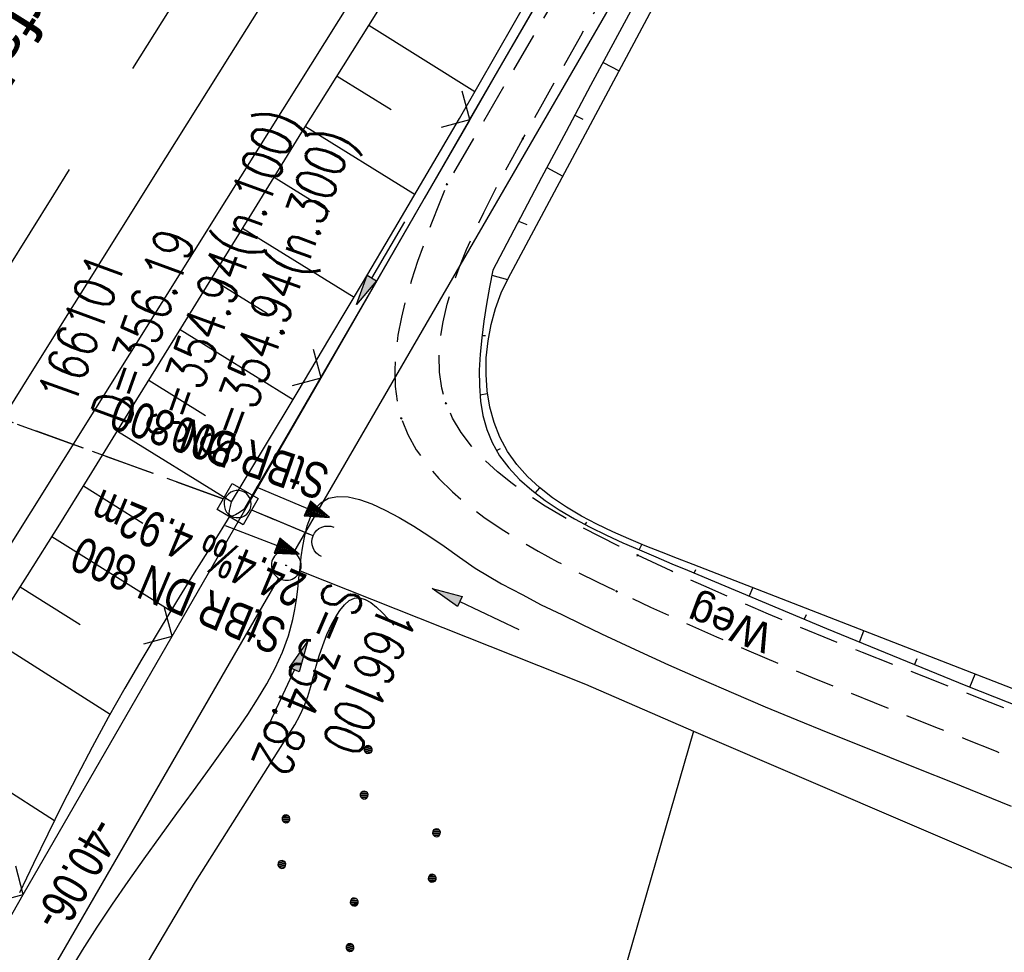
# Model space of a CAD drawing. Extents: x 509054 to 510017, y 459212 to 460305.
# Tile 33 of 63: x 509598 to 509647, y 459812 to 459859. Entities that reach past the tile are written whole.
import ezdxf

# ---------------------------------------------------------------- set-up
doc = ezdxf.new("R2010")
doc.units = 0
doc.header["$LTSCALE"] = 10
doc.header["$MEASUREMENT"] = 0
for name, pattern in [('AUSGEZOGEN', [0]), ('LT00', [0]), ('LT02', [0.4, 0.2, -0.2]), ('LT03', [0.5, 0.3, -0.2]), ('LT11', [0.3, 0.2, -0.1]), ('LT12', [0.4, 0.3, -0.1]), ('STRICHLINIE2', [0.375, 0.25, -0.125])]:
    doc.linetypes.add(name, pattern=pattern)
doc.layers.get('0').update_dxf_attribs({"linetype": 'LT00'})
for name, color, linetype in [('--EK_FBR', 1, 'LT00'), ('--EK_Halt-Pfeil', 4, 'LT00'), ('--EK_Haltung', 7, 'STRICHLINIE2'), ('--EK_Haltung-Text', 140, 'LT00'), ('--EK_Schacht-Text', 5, 'LT00'), ('--EL_DFK_AB_L', 21, 'LT00'), ('--EL_DFK_AB_P', 7, 'LT00'), ('--EL_Halt-Pfeil', 4, 'LT00'), ('--EL_Haltung', 182, 'STRICHLINIE2'), ('--EL_Haltung-Text', 182, 'LT00'), ('ABSTAND', 8, 'LT00'), ('AS_TEXT_A', 152, 'Continuous'), ('DFK_AB_L', 21, 'LT00'), ('DFK_AB_P', 7, 'LT00'), ('DFK_KATASTER', 250, 'LT00'), ('DFK_NUTZUNG', 250, 'LT00'), ('DL', 182, 'LT12'), ('DL_PFEIL', 201, 'LT00'), ('DL_TEXT', 182, 'LT00'), ('FELDWEG_TEXT', 250, 'Continuous'), ('MITTELSTREIFEN-Ü_TEXT', 11, 'LT03'), ('PFEIL', 140, 'AUSGEZOGEN'), ('V110_AFBR_BAB', 250, 'LT00'), ('V110_BOESCH', 250, 'LT00'), ('V110_BOSCHUNG', 250, 'LT00'), ('V110_FELDWEG', 250, 'LT11'), ('V110_GRABEN', 250, 'LT00'), ('V110_KA_MULD', 182, 'LT00'), ('V110_LD_MARK', 250, 'LT00'), ('V110_LG_MARK', 250, 'LT02'), ('V110_UK_DURCH', 182, 'LT00'), ('V110_ZAUN', 40, 'LT00')]:
    doc.layers.add(name, color=color, linetype=linetype)
doc.styles.add('Arial', font='ARIAL.TTF')
doc.styles.add('Beschrift', font='ARIAL.TTF')
doc.styles.add('Haltungsbeschriftung', font='ARIAL.TTF', dxfattribs={"width": 0.75})
doc.styles.add('schachtbeschriftung', font='romans.shx', dxfattribs={"width": 0.75, "height": 2})
doc.styles.get("Standard").update_dxf_attribs({"font": 'ARIAL.TTF'})
doc.styles.add('UNIR-O', font='unir_o.shx', dxfattribs={"height": 2.5})

# ---------------------------------------------------------------- blocks, each defined once
blk = doc.blocks.new('SYMB0003')
at = {"color": 0, "linetype": 'ByBlock'}
for p, q in [((-0.015712, 0), (0.010166, 0.012015)), ((0, -0.021257), (-0.015712, 0)), ((0.010166, 0.012015), (0, -0.021257))]:
    blk.add_line(p, q, dxfattribs=at)
for points in [[(-0.031395, 0.499013), (-0.093691, 0.491144), (-0.154509, 0.475528), (-0.21289, 0.452414), (-0.267913, 0.422164), (-0.318712, 0.385257), (-0.364484, 0.342274), (-0.404509, 0.293893), (-0.438154, 0.240877), (-0.464888, 0.184062), (-0.484292, 0.124345), (-0.496058, 0.062667), (-0.5, 0)], [(0.5, 0), (0.496057, 0.062667), (0.484292, 0.124345), (0.464888, 0.184062), (0.438153, 0.240877), (0.404509, 0.293893), (0.364484, 0.342274), (0.318712, 0.385257), (0.267913, 0.422164), (0.21289, 0.452414), (0.154509, 0.475528), (0.093691, 0.491144), (0.031395, 0.499013), (-0.031395, 0.499013)], [(-0.5, 0), (-0.496058, -0.062667), (-0.484292, -0.124345), (-0.464888, -0.184062), (-0.438154, -0.240877), (-0.404509, -0.293893), (-0.364485, -0.342274), (-0.318712, -0.385257), (-0.267914, -0.422164), (-0.21289, -0.452414), (-0.154509, -0.475529), (-0.093691, -0.491144), (-0.031395, -0.499014), (0.031395, -0.499014)], [(0.031395, -0.499014), (0.093691, -0.491144), (0.154509, -0.475529), (0.21289, -0.452414), (0.267914, -0.422164), (0.318712, -0.385257), (0.364485, -0.342274), (0.404509, -0.293893), (0.438154, -0.240877), (0.464889, -0.184062), (0.484292, -0.124345), (0.496058, -0.062667), (0.5, 0)]]:
    blk.add_lwpolyline(points, dxfattribs=at)
blk = doc.blocks.new('SYMB7110')
at = {"color": 0, "linetype": 'ByBlock'}
for p, q in [((-0.51, 0.362895), (-0.51, 0.397105)), ((-0.505, 0.399164), (-0.505, 0.360836)), ((-0.5, 0.360204), (-0.5, 0.399796)), ((-0.495, 0.399164), (-0.495, 0.360836)), ((-0.49, 0.362895), (-0.49, 0.397105)), ((-0.28, 0.362895), (-0.28, 0.397105)), ((-0.275, 0.399164), (-0.275, 0.360836)), ((-0.27, 0.360204), (-0.27, 0.399796)), ((-0.265, 0.399164), (-0.265, 0.360836)), ((-0.26, 0.362895), (-0.26, 0.397105)), ((0.26, 0.362895), (0.26, 0.397105)), ((0.265, 0.399164), (0.265, 0.360836)), ((0.27, 0.360204), (0.27, 0.399796)), ((0.275, 0.399164), (0.275, 0.360836)), ((0.28, 0.362895), (0.28, 0.397105)), ((0.49, 0.362895), (0.49, 0.397105)), ((0.495, 0.399164), (0.495, 0.360836)), ((0.5, 0.360204), (0.5, 0.399796)), ((0.505, 0.399164), (0.505, 0.360836)), ((0.51, 0.362895), (0.51, 0.397105)), ((-0.515, 0.392919), (-0.515, 0.367081)), ((-0.485, 0.392919), (-0.485, 0.367081)), ((-0.48, 0.379874), (-0.48, 0.380145)), ((-0.285, 0.392919), (-0.285, 0.367081)), ((-0.255, 0.392919), (-0.255, 0.367081)), ((-0.25, 0.379874), (-0.25, 0.380146)), ((0.255, 0.392919), (0.255, 0.367081)), ((0.285, 0.392919), (0.285, 0.367081)), ((0.29, 0.379874), (0.29, 0.380145)), ((0.485, 0.392919), (0.485, 0.367081)), ((0.515, 0.392919), (0.515, 0.367081)), ((0.52, 0.379874), (0.52, 0.380146)), ((-0.9, 0.012919), (-0.9, -0.012919)), ((-0.895, -0.017106), (-0.895, 0.017105)), ((-0.89, 0.019164), (-0.89, -0.019164)), ((-0.885, -0.019797), (-0.885, 0.019796)), ((-0.88, 0.019164), (-0.88, -0.019164)), ((-0.875, -0.017106), (-0.875, 0.017105)), ((-0.87, 0.012919), (-0.87, -0.012919)), ((-0.865, -0.000126), (-0.865, 0.000145)), ((-0.67, 0.012919), (-0.67, -0.012919)), ((-0.665, -0.017106), (-0.665, 0.017105)), ((-0.66, 0.019164), (-0.66, -0.019164)), ((-0.655, -0.019797), (-0.655, 0.019796)), ((-0.65, 0.019164), (-0.65, -0.019164)), ((-0.645, -0.017106), (-0.645, 0.017105)), ((-0.64, 0.012919), (-0.64, -0.012919)), ((-0.635, -0.000126), (-0.635, 0.000145)), ((-0.13, 0.012919), (-0.13, -0.012919)), ((-0.125, -0.017105), (-0.125, 0.017105)), ((-0.12, 0.019164), (-0.12, -0.019164)), ((-0.115, -0.019796), (-0.115, 0.019796)), ((-0.11, 0.019164), (-0.11, -0.019164)), ((-0.105, -0.017105), (-0.105, 0.017105)), ((-0.1, 0.012919), (-0.1, -0.012919)), ((-0.095, -0.000126), (-0.095, 0.000146)), ((0.1, 0.012919), (0.1, -0.012919)), ((0.105, -0.017105), (0.105, 0.017105)), ((0.11, 0.019164), (0.11, -0.019164)), ((0.115, -0.019796), (0.115, 0.019796)), ((0.12, 0.019164), (0.12, -0.019164)), ((0.125, -0.017105), (0.125, 0.017105)), ((0.13, 0.012919), (0.13, -0.012919)), ((0.135, -0.000126), (0.135, 0.000146)), ((0.64, 0.012919), (0.64, -0.012919)), ((0.645, -0.017105), (0.645, 0.017105)), ((0.65, 0.019164), (0.65, -0.019164)), ((0.655, -0.019796), (0.655, 0.019796)), ((0.66, 0.019164), (0.66, -0.019164)), ((0.665, -0.017105), (0.665, 0.017105)), ((0.67, 0.012919), (0.67, -0.012919)), ((0.675, -0.000126), (0.675, 0.000146)), ((0.87, 0.012919), (0.87, -0.012919)), ((0.875, -0.017105), (0.875, 0.017105)), ((0.88, 0.019164), (0.88, -0.019164)), ((0.885, -0.019796), (0.885, 0.019796)), ((0.89, 0.019164), (0.89, -0.019164)), ((0.895, -0.017105), (0.895, 0.017105)), ((0.9, 0.012919), (0.9, -0.012919)), ((0.905, -0.000126), (0.905, 0.000146)), ((-0.515, -0.367081), (-0.515, -0.392919)), ((-0.51, -0.397105), (-0.51, -0.362895)), ((-0.505, -0.360836), (-0.505, -0.399164)), ((-0.5, -0.399796), (-0.5, -0.360204)), ((-0.495, -0.360836), (-0.495, -0.399164)), ((-0.49, -0.397106), (-0.49, -0.362895)), ((-0.485, -0.367081), (-0.485, -0.392919)), ((-0.48, -0.380126), (-0.48, -0.379855)), ((-0.285, -0.367081), (-0.285, -0.392919)), ((-0.28, -0.397105), (-0.28, -0.362895)), ((-0.275, -0.360836), (-0.275, -0.399164)), ((-0.27, -0.399796), (-0.27, -0.360204)), ((-0.265, -0.360836), (-0.265, -0.399164)), ((-0.26, -0.397105), (-0.26, -0.362895)), ((-0.255, -0.367081), (-0.255, -0.392919)), ((-0.25, -0.380126), (-0.25, -0.379855)), ((0.255, -0.367081), (0.255, -0.392919)), ((0.26, -0.397105), (0.26, -0.362895)), ((0.265, -0.360836), (0.265, -0.399164)), ((0.27, -0.399796), (0.27, -0.360204)), ((0.275, -0.360836), (0.275, -0.399164)), ((0.28, -0.397105), (0.28, -0.362895)), ((0.285, -0.367081), (0.285, -0.392919)), ((0.29, -0.380126), (0.29, -0.379855)), ((0.485, -0.367081), (0.485, -0.392919)), ((0.49, -0.397105), (0.49, -0.362895)), ((0.495, -0.360836), (0.495, -0.399164)), ((0.5, -0.399796), (0.5, -0.360204)), ((0.505, -0.360836), (0.505, -0.399164)), ((0.51, -0.397105), (0.51, -0.362895)), ((0.515, -0.367081), (0.515, -0.392919)), ((0.52, -0.380126), (0.52, -0.379855))]:
    blk.add_line(p, q, dxfattribs=at)
for points in [[(-0.48, 0.38), (-0.481981, 0.388678), (-0.48753, 0.395637), (-0.49555, 0.399499), (-0.50445, 0.399499), (-0.51247, 0.395637), (-0.518019, 0.388678), (-0.52, 0.38), (-0.518019, 0.371322), (-0.51247, 0.364363), (-0.50445, 0.360501), (-0.49555, 0.360501), (-0.48753, 0.364363), (-0.481981, 0.371322), (-0.48, 0.38)], [(-0.25, 0.38), (-0.251981, 0.388678), (-0.25753, 0.395637), (-0.26555, 0.399499), (-0.27445, 0.399499), (-0.28247, 0.395637), (-0.288019, 0.388678), (-0.29, 0.38), (-0.288019, 0.371322), (-0.28247, 0.364363), (-0.27445, 0.360501), (-0.26555, 0.360501), (-0.25753, 0.364363), (-0.251981, 0.371322), (-0.25, 0.38)], [(0.29, 0.38), (0.288019, 0.388678), (0.28247, 0.395637), (0.27445, 0.399499), (0.26555, 0.399499), (0.25753, 0.395637), (0.251981, 0.388678), (0.25, 0.38), (0.251981, 0.371322), (0.25753, 0.364363), (0.26555, 0.360501), (0.27445, 0.360501), (0.28247, 0.364363), (0.288019, 0.371322), (0.29, 0.38)], [(0.52, 0.38), (0.518019, 0.388678), (0.51247, 0.395637), (0.50445, 0.399499), (0.495549, 0.399499), (0.48753, 0.395637), (0.481981, 0.388678), (0.48, 0.38), (0.481981, 0.371322), (0.48753, 0.364363), (0.495549, 0.360501), (0.50445, 0.360501), (0.51247, 0.364363), (0.518019, 0.371322), (0.52, 0.38)], [(-0.865, 0), (-0.866981, 0.008678), (-0.87253, 0.015637), (-0.88055, 0.019498), (-0.88945, 0.019498), (-0.89747, 0.015637), (-0.903019, 0.008678), (-0.905, 0)], [(-0.905, 0), (-0.903019, -0.008678), (-0.89747, -0.015637), (-0.88945, -0.019499), (-0.88055, -0.019499), (-0.87253, -0.015637), (-0.866981, -0.008678), (-0.865, 0)], [(-0.635, 0), (-0.636981, 0.008678), (-0.64253, 0.015637), (-0.65055, 0.019498), (-0.65945, 0.019498), (-0.66747, 0.015637), (-0.673019, 0.008678), (-0.675, 0)], [(-0.675, 0), (-0.673019, -0.008678), (-0.66747, -0.015637), (-0.65945, -0.019499), (-0.65055, -0.019499), (-0.64253, -0.015637), (-0.636981, -0.008678), (-0.635, 0)], [(-0.095, 0), (-0.096981, 0.008678), (-0.10253, 0.015637), (-0.11055, 0.019499), (-0.11945, 0.019499), (-0.12747, 0.015637), (-0.133019, 0.008678), (-0.135, 0)], [(-0.135, 0), (-0.133019, -0.008678), (-0.12747, -0.015637), (-0.11945, -0.019499), (-0.11055, -0.019499), (-0.10253, -0.015637), (-0.096981, -0.008678), (-0.095, 0)], [(0.135, 0), (0.133019, 0.008678), (0.12747, 0.015637), (0.11945, 0.019499), (0.11055, 0.019499), (0.10253, 0.015637), (0.096981, 0.008678), (0.095, 0)], [(0.095, 0), (0.096981, -0.008678), (0.10253, -0.015637), (0.11055, -0.019499), (0.11945, -0.019499), (0.12747, -0.015637), (0.133019, -0.008678), (0.135, 0)], [(0.675, 0), (0.673019, 0.008678), (0.66747, 0.015637), (0.65945, 0.019499), (0.65055, 0.019499), (0.64253, 0.015637), (0.636981, 0.008678), (0.635, 0)], [(0.635, 0), (0.636981, -0.008678), (0.64253, -0.015637), (0.65055, -0.019499), (0.65945, -0.019499), (0.66747, -0.015637), (0.673019, -0.008678), (0.675, 0)], [(0.905, 0), (0.903019, 0.008678), (0.89747, 0.015637), (0.88945, 0.019499), (0.88055, 0.019499), (0.87253, 0.015637), (0.866981, 0.008678), (0.865, 0)], [(0.865, 0), (0.866981, -0.008678), (0.87253, -0.015637), (0.88055, -0.019499), (0.88945, -0.019499), (0.89747, -0.015637), (0.903019, -0.008678), (0.905, 0)], [(-0.48, -0.38), (-0.481981, -0.371322), (-0.48753, -0.364363), (-0.49555, -0.360501), (-0.50445, -0.360501), (-0.51247, -0.364363), (-0.518019, -0.371322), (-0.52, -0.38), (-0.518019, -0.388678), (-0.51247, -0.395637), (-0.50445, -0.399499), (-0.49555, -0.399499), (-0.48753, -0.395637), (-0.481981, -0.388678), (-0.48, -0.38)], [(-0.25, -0.38), (-0.251981, -0.371322), (-0.25753, -0.364363), (-0.26555, -0.360501), (-0.27445, -0.360501), (-0.28247, -0.364363), (-0.288019, -0.371322), (-0.29, -0.38), (-0.288019, -0.388678), (-0.28247, -0.395637), (-0.27445, -0.399499), (-0.26555, -0.399499), (-0.25753, -0.395637), (-0.251981, -0.388678), (-0.25, -0.38)], [(0.29, -0.38), (0.288019, -0.371322), (0.28247, -0.364363), (0.27445, -0.360501), (0.26555, -0.360501), (0.25753, -0.364363), (0.251981, -0.371322), (0.25, -0.38), (0.251981, -0.388678), (0.25753, -0.395637), (0.26555, -0.399499), (0.27445, -0.399499), (0.28247, -0.395637), (0.288019, -0.388678), (0.29, -0.38)], [(0.52, -0.38), (0.518019, -0.371322), (0.51247, -0.364363), (0.50445, -0.360501), (0.495549, -0.360501), (0.48753, -0.364363), (0.481981, -0.371322), (0.48, -0.38), (0.481981, -0.388678), (0.48753, -0.395637), (0.495549, -0.399499), (0.50445, -0.399499), (0.51247, -0.395637), (0.518019, -0.388678), (0.52, -0.38)]]:
    blk.add_lwpolyline(points, dxfattribs=at)
blk = doc.blocks.new('Pfreil3')
at = {"layer": 'PFEIL'}
blk.add_hatch(color=256, dxfattribs=at).paths.add_polyline_path([(-1.549, 0.273), (-1.549, -0.273), (0, 0)])
for p, q in [((-1.549, 0), (-4.831, 0)), ((-1.549, -0.273), (-1.549, 0.273)), ((-1.549, 0.273), (0, 0)), ((0, 0), (-1.549, -0.273))]:
    blk.add_line(p, q, dxfattribs=at)
blk = doc.blocks.new('SYMB0011')
at = {"color": 0, "linetype": 'ByBlock'}
for p, q in [((0.5, 0), (-0.5, 0)), ((0, 0.5), (0, -0.5))]:
    blk.add_line(p, q, dxfattribs=at)
blk = doc.blocks.new('SYMB1107')
at = {"color": 0, "linetype": 'ByBlock'}
for points in [[(-0.2, 0), (-0.196157, 0.039018), (-0.184776, 0.076537), (-0.166294, 0.111114), (-0.141421, 0.141421), (-0.111114, 0.166294), (-0.076537, 0.184776), (-0.039018, 0.196157), (0, 0.2)], [(0, 0.2), (0.039018, 0.196157), (0.076537, 0.184776), (0.111114, 0.166294), (0.141421, 0.141421), (0.166294, 0.111114), (0.184776, 0.076537), (0.196157, 0.039018), (0.2, 0)]]:
    blk.add_lwpolyline(points, dxfattribs=at)
blk = doc.blocks.new('SYMB1210')
at = {"color": 0, "linetype": 'ByBlock'}
blk.add_line((0.018815, -0.179014), (0.055623, -0.17119), dxfattribs=at)
for points in [[(-0.2, -0.2), (-0.2, 0.2), (0.2, 0.2), (0.2, -0.2), (-0.2, -0.2)], [(0.018815, 0.179014), (-0.018815, 0.179014), (-0.055623, 0.17119), (-0.09, 0.155885), (-0.120444, 0.133766), (-0.145623, 0.105801), (-0.164438, 0.073213), (-0.176067, 0.037424), (-0.18, 0)], [(0.18, 0), (0.176067, 0.037424), (0.164438, 0.073213), (0.145623, 0.105801), (0.120444, 0.133766), (0.09, 0.155885), (0.055623, 0.17119), (0.018815, 0.179014)], [(-0.18, 0), (-0.176067, -0.037424), (-0.164438, -0.073213), (-0.145623, -0.105801), (-0.120444, -0.133766), (-0.09, -0.155885), (-0.055623, -0.17119), (-0.018815, -0.179014), (0.018815, -0.179014)], [(0.055623, -0.17119), (0.09, -0.155885), (0.120444, -0.133766), (0.145623, -0.105801), (0.164438, -0.073213), (0.176067, -0.037424), (0.18, 0)]]:
    blk.add_lwpolyline(points, dxfattribs=at)
blk = doc.blocks.new('SYMB0024')
at = {"color": 0, "linetype": 'ByBlock'}
for p, q in [((-0.5, 0.5), (0, 0)), ((0, 0), (0.5, 0.5))]:
    blk.add_line(p, q, dxfattribs=at)
blk = doc.blocks.new('SYMB0070')
at = {"color": 0, "linetype": 'ByBlock'}
for p, q in [((-0.5, 0), (0.2, 0)), ((0.5, 0), (0.2, 0.1)), ((0.2, 0.1), (0.2, 0)), ((0.468, 0), (0.21, 0.086)), ((0.21, 0.086), (0.21, -0.086)), ((0.21, -0.086), (0.468, 0)), ((0.22, -0.072), (0.437, 0)), ((0.23, -0.058), (0.405, 0)), ((0.24, -0.045), (0.374, 0)), ((0.342, 0), (0.25, 0.031)), ((0.25, 0.031), (0.25, -0.031)), ((0.25, -0.031), (0.342, 0)), ((0.26, -0.017), (0.31, 0)), ((0.27, -0.003), (0.279, 0))]:
    blk.add_line(p, q, dxfattribs=at)
for points in [[(0.2, 0), (0.2, -0.1), (0.5, 0)], [(0.437, 0), (0.22, 0.072), (0.22, -0.072)], [(0.405, 0), (0.23, 0.058), (0.23, -0.058)], [(0.374, 0), (0.24, 0.045), (0.24, -0.045)], [(0.31, 0), (0.26, 0.017), (0.26, -0.017)], [(0.279, 0), (0.27, 0.003), (0.27, -0.003)]]:
    blk.add_lwpolyline(points, dxfattribs=at)

msp = doc.modelspace()

# ---------------------------------------------------------------- linework, layer by layer
at = {"layer": '--EK_FBR'}
msp.add_lwpolyline([(509633.571, 459890.439), (509620.818, 459870.239), (509608.057, 459849.867), (509596.565, 459831.552)], dxfattribs=at)
at = {"layer": '--EK_Haltung'}
msp.add_line((509607.907, 459834.788), (509557.253, 459853.135), dxfattribs=at)
at = {"layer": '--EK_Haltung', "ltscale": 0.5}
msp.add_line((509609.303, 459834.242), (509612.456, 459832.92), dxfattribs=at)
at = {"layer": '--EL_DFK_AB_L'}
for p, q in [((509611.436, 459832.098), (509677.794, 459946.611)), ((509591.376, 459797.419), (509610.685, 459830.801))]:
    msp.add_line(p, q, dxfattribs=at)
at = {"layer": '--EL_Haltung'}
for points in [[(509607.887, 459834.795), (509557.272, 459853.128)], [(509612.409, 459832.939), (509609.317, 459834.236)]]:
    msp.add_lwpolyline(points, dxfattribs=at)
at = {"layer": 'DFK_AB_L'}
for p, q in [((509611.436, 459832.098), (509677.794, 459946.611)), ((509591.376, 459797.419), (509610.685, 459830.801))]:
    msp.add_line(p, q, dxfattribs=at)
at = {"layer": 'DFK_KATASTER'}
for p, q in [((509611.757, 459831.174), (509626.11, 459825.48)), ((509626.11, 459825.48), (509631.55, 459823.118)), ((509631.55, 459823.118), (509592.97, 459689.87)), ((509631.55, 459823.118), (509668.88, 459807.08))]:
    msp.add_line(p, q, dxfattribs=at)
at = {"layer": 'DL'}
for points in [[(509607.887, 459834.795), (509557.272, 459853.128)], [(509612.409, 459832.939), (509609.317, 459834.236)]]:
    msp.add_lwpolyline(points, dxfattribs=at)
at = {"layer": 'V110_AFBR_BAB'}
msp.add_lwpolyline([(509633.571, 459890.439), (509620.818, 459870.239), (509608.057, 459849.867), (509596.565, 459831.552)], dxfattribs=at)
at = {"layer": 'V110_BOESCH'}
for points in [[(509596.672, 459828.781), (509598.033, 459830.933), (509599.66, 459833.527), (509601.278, 459836.126), (509602.891, 459838.729), (509604.498, 459841.335), (509606.104, 459843.942), (509607.71, 459846.549), (509609.319, 459849.155), (509611.849, 459853.234), (509614.389, 459857.306), (509616.937, 459861.373), (509619.493, 459865.435), (509622.055, 459869.494), (509623.881, 459872.381), (509625.707, 459875.267), (509627.532, 459878.154), (509629.353, 459881.043), (509631.17, 459883.935), (509632.98, 459886.832), (509634.782, 459889.734), (509636.057, 459891.801)], [(509666.644, 459817.843), (509631.524, 459831.498), (509630.737, 459831.802), (509629.931, 459832.114), (509629.115, 459832.438), (509628.297, 459832.778), (509627.484, 459833.137), (509626.686, 459833.521), (509625.91, 459833.931), (509625.165, 459834.373), (509624.459, 459834.85), (509623.801, 459835.366), (509623.197, 459835.924), (509622.658, 459836.53), (509622.19, 459837.185), (509621.803, 459837.896), (509621.512, 459838.632), (509621.301, 459839.411), (509621.168, 459840.222), (509621.109, 459841.054), (509621.124, 459841.897), (509621.21, 459842.739), (509621.364, 459843.57), (509621.585, 459844.378), (509621.87, 459845.153), (509622.218, 459845.884), (509634.404, 459868.664)], [(509628.839, 459860.16), (509627.604, 459857.881), (509626.371, 459855.586), (509625.139, 459853.278), (509623.908, 459850.959), (509622.677, 459848.634), (509621.446, 459846.305), (509621.288, 459845.443), (509621.138, 459844.585), (509621.003, 459843.734), (509620.892, 459842.895), (509620.811, 459842.069), (509620.77, 459841.262), (509620.775, 459840.477), (509620.834, 459839.717), (509620.955, 459838.986), (509621.146, 459838.289), (509621.415, 459837.627), (509621.792, 459836.967), (509622.255, 459836.349), (509622.797, 459835.77), (509623.407, 459835.229), (509624.077, 459834.721), (509624.797, 459834.244), (509625.558, 459833.795), (509626.35, 459833.372), (509627.165, 459832.971), (509627.992, 459832.589), (509628.824, 459832.224), (509629.649, 459831.873), (509630.46, 459831.533), (509631.247, 459831.202), (509638.235, 459828.268), (509645.252, 459825.408), (509652.299, 459822.622)], [(509608.225, 459833.942), (509607.325, 459832.508), (509606.428, 459831.072), (509605.537, 459829.632), (509604.656, 459828.187), (509603.788, 459826.734), (509602.935, 459825.272), (509602.102, 459823.799), (509601.292, 459822.313), (509600.531, 459820.863), (509599.79, 459819.401), (509599.065, 459817.93), (509598.35, 459816.454), (509597.642, 459814.973)]]:
    msp.add_lwpolyline(points, dxfattribs=at)
at = {"layer": 'V110_BOSCHUNG'}
for p, q in [((509615.21, 459858.618), (509620.55, 459855.289)), ((509626.996, 459856.751), (509627.8, 459856.319)), ((509613.614, 459856.065), (509616.332, 459854.383)), ((509625.579, 459854.103), (509625.983, 459853.89)), ((509612.027, 459853.519), (509617.536, 459850.111)), ((509624.171, 459851.455), (509624.971, 459851.031)), ((509610.444, 459850.971), (509613.228, 459849.249)), ((509622.746, 459848.764), (509623.161, 459848.595)), ((509608.865, 459848.42), (509614.481, 459844.946)), ((509607.29, 459845.867), (509610.117, 459844.118)), ((509621.397, 459846.043), (509622.19, 459845.83)), ((509605.716, 459843.312), (509611.402, 459839.795)), ((509620.907, 459843.017), (509621.079, 459843.007)), ((509604.143, 459840.758), (509607, 459838.99)), ((509620.803, 459840.023), (509621.185, 459840.088)), ((509602.567, 459838.206), (509608.313, 459834.651)), ((509621.63, 459837.227), (509621.833, 459837.336)), ((509600.855, 459835.445), (509603.84, 459833.577)), ((509623.58, 459835.09), (509623.822, 459835.348)), ((509626.104, 459833.5), (509626.176, 459833.624)), ((509599.267, 459832.899), (509605.247, 459829.158)), ((509628.821, 459832.226), (509628.949, 459832.506)), ((509631.588, 459831.057), (509631.664, 459831.236)), ((509597.677, 459830.369), (509600.686, 459828.473)), ((509634.352, 459829.889), (509634.536, 459830.326)), ((509637.121, 459828.731), (509637.226, 459828.986)), ((509596.078, 459827.845), (509602.194, 459823.963)), ((509639.895, 459827.584), (509640.125, 459828.153)), ((509642.672, 459826.45), (509642.797, 459826.758)), ((509645.455, 459825.328), (509645.718, 459825.979)), ((509592.86, 459822.795), (509599.4, 459818.614))]:
    msp.add_line(p, q, dxfattribs=at)
at = {"layer": 'V110_FELDWEG', "flags": 128}
for points in [[(509858.031, 460082.749), (509855.519, 460082.503), (509853.007, 460082.253), (509850.495, 460081.996), (509847.984, 460081.727), (509845.474, 460081.443), (509843.625, 460081.224), (509841.777, 460080.999), (509839.928, 460080.774), (509838.08, 460080.554), (509836.231, 460080.344), (509834.382, 460080.149), (509832.532, 460079.973), (509830.682, 460079.822), (509828.831, 460079.701), (509827.09, 460079.617), (509825.348, 460079.559), (509823.605, 460079.522), (509821.86, 460079.501), (509820.114, 460079.491), (509818.366, 460079.488), (509816.617, 460079.486), (509814.866, 460079.48), (509813.112, 460079.466), (509811.357, 460079.439), (509809.703, 460079.399), (509808.049, 460079.348), (509806.393, 460079.291), (509804.738, 460079.233), (509803.083, 460079.179), (509801.429, 460079.134), (509799.777, 460079.103), (509798.128, 460079.091), (509796.482, 460079.102), (509794.84, 460079.143), (509793.202, 460079.217), (509791.569, 460079.33), (509789.942, 460079.487), (509788.322, 460079.692), (509786.709, 460079.951), (509785.439, 460080.196), (509784.173, 460080.471), (509782.91, 460080.769), (509781.648, 460081.085), (509780.387, 460081.411), (509779.127, 460081.741), (509777.864, 460082.069), (509776.6, 460082.388), (509775.333, 460082.691), (509774.061, 460082.973), (509772.784, 460083.226), (509771.5, 460083.444), (509770.209, 460083.621), (509768.91, 460083.75), (509767.602, 460083.824), (509766.283, 460083.837), (509765.162, 460083.796), (509764.039, 460083.706), (509762.92, 460083.564), (509761.811, 460083.368), (509760.718, 460083.118), (509759.646, 460082.811), (509758.602, 460082.446), (509757.591, 460082.021), (509756.62, 460081.534), (509755.695, 460080.983), (509754.762, 460080.325), (509753.882, 460079.598), (509753.052, 460078.809), (509752.267, 460077.965), (509751.523, 460077.071), (509750.814, 460076.135), (509750.136, 460075.162), (509749.484, 460074.159), (509748.854, 460073.131), (509748.241, 460072.086), (509747.64, 460071.029), (509747.047, 460069.967), (509746.457, 460068.906), (509745.865, 460067.853), (509744.995, 460066.343), (509744.113, 460064.858), (509743.221, 460063.393), (509742.322, 460061.946), (509741.416, 460060.512), (509740.506, 460059.087), (509739.593, 460057.667), (509738.679, 460056.248), (509737.766, 460054.826), (509736.306, 460052.534), (509734.852, 460050.228), (509733.403, 460047.91), (509731.958, 460045.585), (509730.516, 460043.255), (509729.077, 460040.923), (509727.214, 460037.904), (509725.353, 460034.887), (509723.491, 460031.874), (509721.625, 460028.866), (509719.754, 460025.862), (509717.875, 460022.864), (509715.986, 460019.871), (509714.086, 460016.885), (509712.727, 460014.765), (509711.364, 460012.648), (509709.999, 460010.531), (509708.636, 460008.413), (509707.277, 460006.291), (509705.926, 460004.166), (509704.584, 460002.034), (509703.256, 459999.895), (509701.943, 459997.747), (509700.649, 459995.589), (509699.376, 459993.418), (509698.128, 459991.234), (509696.957, 459989.129), (509695.809, 459987.012), (509694.68, 459984.884), (509693.567, 459982.748), (509692.467, 459980.603), (509691.377, 459978.454), (509690.294, 459976.3), (509689.215, 459974.143), (509688.138, 459971.986), (509687.059, 459969.829), (509685.976, 459967.675), (509684.884, 459965.526), (509683.094, 459962.053), (509681.279, 459958.595), (509679.439, 459955.15), (509677.578, 459951.716), (509675.697, 459948.294), (509673.798, 459944.881), (509671.883, 459941.477), (509669.954, 459938.081), (509668.014, 459934.691), (509666.063, 459931.306), (509664.105, 459927.926), (509662.141, 459924.549), (509660.172, 459921.175), (509658.202, 459917.802), (509656.233, 459914.428), (509653.041, 459908.955), (509649.855, 459903.48), (509646.673, 459898.004), (509643.493, 459892.525), (509640.317, 459887.046), (509637.141, 459881.566), (509633.967, 459876.085), (509619.14, 459850.612), (509618.753, 459849.638), (509618.374, 459848.666), (509618.009, 459847.7), (509617.667, 459846.741), (509617.356, 459845.791), (509617.082, 459844.854), (509616.853, 459843.932), (509616.677, 459843.027), (509616.561, 459842.142), (509616.513, 459841.278), (509616.54, 459840.44), (509616.65, 459839.628), (509616.85, 459838.846), (509617.173, 459838.039), (509617.6, 459837.268), (509618.123, 459836.53), (509618.734, 459835.824), (509619.422, 459835.148), (509620.18, 459834.501), (509620.999, 459833.881), (509621.87, 459833.285), (509622.784, 459832.714), (509623.732, 459832.163), (509624.705, 459831.633), (509625.695, 459831.121), (509626.693, 459830.626), (509627.69, 459830.146), (509629.388, 459829.348), (509631.059, 459828.587), (509632.705, 459827.856), (509634.329, 459827.154), (509635.932, 459826.476), (509637.518, 459825.818), (509639.088, 459825.178), (509640.645, 459824.55), (509642.191, 459823.932), (509643.727, 459823.319), (509645.257, 459822.709), (509646.782, 459822.097), (509648.306, 459821.479), (509649.829, 459820.853), (509651.354, 459820.213), (509653.414, 459819.328), (509655.481, 459818.417), (509657.557, 459817.485), (509659.639, 459816.535), (509661.729, 459815.572), (509663.825, 459814.6), (509665.928, 459813.623), (509668.037, 459812.645), (509670.151, 459811.67), (509672.272, 459810.703), (509674.398, 459809.747), (509676.528, 459808.808), (509679.373, 459807.587), (509682.227, 459806.404), (509685.091, 459805.262), (509687.965, 459804.164), (509690.849, 459803.111), (509693.745, 459802.107), (509696.654, 459801.154), (509699.574, 459800.255), (509702.508, 459799.413), (509705.456, 459798.63), (509707.632, 459798.093), (509709.815, 459797.585), (509712.005, 459797.104), (509714.2, 459796.646), (509716.401, 459796.207), (509718.607, 459795.784), (509720.818, 459795.373), (509723.031, 459794.97), (509725.248, 459794.573), (509727.468, 459794.177), (509729.689, 459793.78), (509731.912, 459793.377), (509734.135, 459792.965), (509736.359, 459792.54), (509738.582, 459792.099), (509740.805, 459791.639), (509743.025, 459791.155), (509745.244, 459790.645), (509746.946, 459790.234), (509748.647, 459789.81), (509750.346, 459789.379), (509752.044, 459788.945), (509753.742, 459788.513), (509755.439, 459788.088), (509757.136, 459787.676), (509758.833, 459787.281), (509760.53, 459786.909), (509762.228, 459786.564), (509763.926, 459786.252), (509765.625, 459785.977), (509767.325, 459785.745), (509769.027, 459785.561), (509770.729, 459785.429), (509772.434, 459785.355), (509774.184, 459785.342), (509775.936, 459785.392), (509777.689, 459785.498), (509779.443, 459785.657), (509781.198, 459785.864), (509782.953, 459786.114), (509784.708, 459786.404), (509786.463, 459786.728), (509788.217, 459787.083), (509789.97, 459787.463), (509791.722, 459787.865), (509793.472, 459788.283), (509795.221, 459788.714), (509796.967, 459789.152), (509798.71, 459789.594), (509800.45, 459790.034), (509803.329, 459790.755), (509806.199, 459791.461), (509809.063, 459792.157), (509811.922, 459792.844), (509814.777, 459793.525), (509817.629, 459794.201), (509820.48, 459794.875)], [(509819.991, 459797.379), (509817.162, 459796.603), (509814.33, 459795.827), (509811.495, 459795.053), (509808.654, 459794.28), (509805.804, 459793.511), (509802.945, 459792.744), (509800.074, 459791.981), (509798.267, 459791.506), (509796.455, 459791.037), (509794.638, 459790.578), (509792.818, 459790.135), (509790.994, 459789.712), (509789.168, 459789.313), (509787.339, 459788.943), (509785.509, 459788.606), (509783.678, 459788.306), (509781.846, 459788.049), (509780.015, 459787.839), (509778.184, 459787.681), (509776.354, 459787.578), (509774.526, 459787.535), (509772.7, 459787.557), (509771.013, 459787.638), (509769.327, 459787.773), (509767.644, 459787.958), (509765.962, 459788.189), (509764.282, 459788.46), (509762.603, 459788.766), (509760.925, 459789.103), (509759.247, 459789.466), (509757.57, 459789.851), (509755.893, 459790.252), (509754.216, 459790.665), (509752.538, 459791.085), (509750.86, 459791.508), (509749.181, 459791.927), (509747.501, 459792.34), (509745.82, 459792.741), (509743.49, 459793.27), (509741.158, 459793.771), (509738.824, 459794.248), (509736.488, 459794.704), (509734.153, 459795.145), (509731.817, 459795.573), (509729.483, 459795.993), (509727.15, 459796.409), (509724.819, 459796.825), (509722.492, 459797.245), (509720.167, 459797.672), (509717.847, 459798.111), (509715.532, 459798.566), (509713.223, 459799.04), (509710.919, 459799.538), (509708.623, 459800.064), (509706.333, 459800.621), (509703.07, 459801.479), (509699.822, 459802.408), (509696.59, 459803.405), (509693.374, 459804.467), (509690.173, 459805.592), (509686.986, 459806.777), (509683.814, 459808.02), (509680.655, 459809.318), (509677.509, 459810.669), (509675.533, 459811.546), (509673.562, 459812.439), (509671.596, 459813.344), (509669.636, 459814.258), (509667.68, 459815.177), (509665.73, 459816.096), (509663.786, 459817.012), (509661.846, 459817.921), (509659.912, 459818.819), (509657.984, 459819.703), (509656.06, 459820.569), (509654.143, 459821.412), (509652.231, 459822.229), (509650.718, 459822.857), (509649.207, 459823.471), (509647.695, 459824.073), (509646.18, 459824.67), (509644.66, 459825.263), (509643.134, 459825.859), (509641.598, 459826.46), (509640.051, 459827.07), (509638.491, 459827.695), (509636.916, 459828.338), (509635.323, 459829.002), (509633.71, 459829.693), (509632.076, 459830.414), (509630.419, 459831.169), (509628.735, 459831.963), (509627.786, 459832.424), (509626.837, 459832.9), (509625.898, 459833.392), (509624.979, 459833.902), (509624.088, 459834.433), (509623.234, 459834.985), (509622.428, 459835.561), (509621.679, 459836.161), (509620.995, 459836.789), (509620.386, 459837.445), (509619.861, 459838.13), (509619.43, 459838.848), (509619.102, 459839.599), (509618.887, 459840.366), (509618.772, 459841.163), (509618.749, 459841.988), (509618.811, 459842.837), (509618.95, 459843.707), (509619.159, 459844.596), (509619.431, 459845.5), (509619.758, 459846.415), (509620.132, 459847.34), (509620.547, 459848.271), (509620.995, 459849.204), (509621.468, 459850.137), (509621.958, 459851.067), (509622.46, 459851.991), (509622.965, 459852.905), (509623.951, 459854.674), (509624.921, 459856.397), (509625.878, 459858.08), (509626.821, 459859.727), (509627.753, 459861.34), (509628.674, 459862.924), (509629.587, 459864.484), (509630.491, 459866.022), (509631.389, 459867.544), (509632.282, 459869.052), (509633.171, 459870.552), (509634.057, 459872.046), (509634.942, 459873.54), (509635.826, 459875.036), (509636.712, 459876.539), (509638.201, 459879.082), (509639.697, 459881.653), (509641.199, 459884.249), (509642.707, 459886.866), (509644.22, 459889.503), (509645.738, 459892.157), (509647.261, 459894.824), (509648.788, 459897.501), (509650.319, 459900.187), (509651.853, 459902.878), (509653.391, 459905.57), (509654.932, 459908.263), (509656.476, 459910.952), (509658.022, 459913.634), (509659.874, 459916.834), (509661.728, 459920.023), (509663.581, 459923.203), (509665.432, 459926.375), (509667.278, 459929.542), (509669.119, 459932.706), (509670.952, 459935.869), (509672.775, 459939.031), (509674.588, 459942.197), (509676.387, 459945.366), (509678.171, 459948.542), (509679.94, 459951.726), (509681.69, 459954.92), (509683.419, 459958.126), (509685.128, 459961.347), (509686.812, 459964.583), (509687.914, 459966.734), (509689.008, 459968.891), (509690.097, 459971.053), (509691.184, 459973.216), (509692.272, 459975.381), (509693.363, 459977.543), (509694.461, 459979.703), (509695.569, 459981.857), (509696.69, 459984.005), (509697.826, 459986.144), (509698.982, 459988.272), (509700.158, 459990.388), (509701.39, 459992.542), (509702.644, 459994.684), (509703.918, 459996.813), (509705.21, 459998.933), (509706.517, 460001.044), (509707.835, 460003.148), (509709.162, 460005.246), (509710.494, 460007.341), (509711.83, 460009.434), (509713.166, 460011.527), (509714.5, 460013.62), (509715.828, 460015.717), (509717.361, 460018.156), (509718.885, 460020.6), (509720.402, 460023.048), (509721.916, 460025.498), (509723.429, 460027.949), (509724.943, 460030.401), (509726.461, 460032.851), (509727.985, 460035.298), (509729.518, 460037.742), (509731.063, 460040.182), (509732.472, 460042.386), (509733.89, 460044.586), (509735.311, 460046.781), (509736.733, 460048.971), (509738.152, 460051.157), (509739.564, 460053.337), (509740.608, 460054.956), (509741.644, 460056.576), (509742.673, 460058.203), (509743.692, 460059.84), (509744.702, 460061.492), (509745.7, 460063.164), (509746.687, 460064.859), (509747.66, 460066.582), (509748.232, 460067.621), (509748.805, 460068.665), (509749.383, 460069.708), (509749.97, 460070.743), (509750.573, 460071.765), (509751.196, 460072.766), (509751.844, 460073.741), (509752.521, 460074.683), (509753.234, 460075.585), (509753.987, 460076.443), (509754.786, 460077.248), (509755.634, 460077.995), (509756.538, 460078.677), (509757.501, 460079.29), (509758.516, 460079.833), (509759.576, 460080.308), (509760.674, 460080.714), (509761.803, 460081.053), (509762.953, 460081.327), (509764.118, 460081.536), (509765.291, 460081.681), (509766.463, 460081.763), (509767.754, 460081.784), (509769.035, 460081.735), (509770.309, 460081.626), (509771.576, 460081.462), (509772.837, 460081.251), (509774.092, 460081), (509775.343, 460080.716), (509776.591, 460080.406), (509777.836, 460080.078), (509779.079, 460079.738), (509780.322, 460079.394), (509781.565, 460079.053), (509782.808, 460078.722), (509784.054, 460078.408), (509785.302, 460078.118), (509786.554, 460077.86), (509788.148, 460077.585), (509789.749, 460077.368), (509791.356, 460077.202), (509792.968, 460077.082), (509794.585, 460077.004), (509796.207, 460076.963), (509797.832, 460076.953), (509799.46, 460076.968), (509801.09, 460077.005), (509802.722, 460077.058), (509804.355, 460077.121), (509805.988, 460077.19), (509807.622, 460077.26), (509809.254, 460077.325), (509810.885, 460077.38), (509812.755, 460077.427), (509814.622, 460077.458), (509816.488, 460077.478), (509818.351, 460077.492), (509820.213, 460077.504), (509822.073, 460077.518), (509823.932, 460077.538), (509825.79, 460077.569), (509827.648, 460077.616), (509829.505, 460077.682), (509831.527, 460077.779), (509833.548, 460077.902), (509835.569, 460078.045), (509837.59, 460078.206), (509839.61, 460078.38), (509841.631, 460078.565), (509843.65, 460078.755), (509845.669, 460078.949), (509850.015, 460079.363), (509854.359, 460079.773), (509858.701, 460080.182)]]:
    msp.add_lwpolyline(points, dxfattribs=at)
at = {"layer": 'V110_GRABEN'}
for points in [[(509608.307, 459834.641), (509609.958, 459837.389), (509611.608, 459840.137), (509613.254, 459842.888), (509614.895, 459845.642), (509616.528, 459848.401), (509618.153, 459851.164), (509619.767, 459853.933), (509621.622, 459857.152), (509623.462, 459860.379), (509625.288, 459863.615), (509627.101, 459866.858), (509628.903, 459870.107), (509630.696, 459873.361), (509632.48, 459876.62), (509633.671, 459878.806), (509634.863, 459880.991), (509636.056, 459883.176), (509637.253, 459885.358), (509638.457, 459887.536), (509639.671, 459889.709), (509640.896, 459891.875)], [(509641.905, 459891.427), (509640.165, 459888.384), (509638.419, 459885.345), (509636.67, 459882.307), (509634.919, 459879.271), (509633.167, 459876.234), (509631.015, 459872.498), (509628.865, 459868.76), (509626.715, 459865.022), (509624.566, 459861.284), (509622.414, 459857.547), (509620.26, 459853.812), (509617.999, 459849.899), (509615.734, 459845.988), (509613.466, 459842.079), (509611.197, 459838.17), (509608.927, 459834.262)], [(509600.093, 459810.904), (509600.805, 459812.09), (509601.547, 459813.259), (509602.314, 459814.413), (509603.103, 459815.557), (509603.909, 459816.695), (509604.729, 459817.831), (509605.56, 459818.969), (509606.397, 459820.114), (509607.237, 459821.268), (509608.077, 459822.436), (509608.606, 459823.187), (509609.123, 459823.947), (509609.618, 459824.716), (509610.08, 459825.495), (509610.499, 459826.285), (509610.865, 459827.087), (509611.168, 459827.902), (509611.397, 459828.732), (509611.495, 459829.23), (509611.572, 459829.737), (509611.635, 459830.255), (509611.691, 459830.789), (509611.75, 459831.341), (509611.814, 459831.879), (509611.892, 459832.418), (509611.991, 459832.942), (509612.116, 459833.432), (509612.273, 459833.871), (509612.468, 459834.24), (509612.793, 459834.604), (509613.189, 459834.827), (509613.652, 459834.92), (509614.174, 459834.895), (509614.749, 459834.765), (509615.372, 459834.539), (509616.037, 459834.232), (509616.738, 459833.853), (509617.469, 459833.416), (509618.224, 459832.932), (509618.996, 459832.412), (509619.78, 459831.869), (509620.571, 459831.314)], [(509608.927, 459834.262), (509608.703, 459834.116), (509608.498, 459833.996), (509608.333, 459833.929), (509608.225, 459833.942), (509608.189, 459834.039), (509608.201, 459834.203), (509608.246, 459834.411), (509608.307, 459834.641)], [(509620.571, 459831.314), (509620.571, 459831.314), (509621.893, 459830.528), (509622.927, 459829.977), (509623.884, 459829.472), (509624.92, 459828.987), (509625.918, 459828.491), (509626.915, 459828.011), (509628.613, 459827.214), (509630.284, 459826.452), (509631.93, 459825.722), (509633.554, 459825.019), (509635.158, 459824.341), (509636.743, 459823.684), (509638.314, 459823.043), (509639.87, 459822.415), (509641.416, 459821.797), (509642.952, 459821.185), (509644.482, 459820.574), (509646.008, 459819.962), (509647.531, 459819.345)], [(509601.553, 459807.18), (509606.497, 459815.524), (509611.486, 459823.43), (509611.747, 459823.894), (509611.96, 459824.369), (509612.137, 459824.855), (509612.29, 459825.351), (509612.43, 459825.857), (509612.57, 459826.372), (509612.72, 459826.896), (509612.894, 459827.428), (509613.103, 459827.967), (509613.358, 459828.513), (509613.548, 459828.859), (509613.759, 459829.183), (509613.987, 459829.464), (509614.231, 459829.678), (509614.486, 459829.803), (509614.753, 459829.821), (509615.028, 459829.741), (509615.31, 459829.579), (509615.598, 459829.352), (509615.889, 459829.076), (509616.183, 459828.767), (509616.479, 459828.442)]]:
    msp.add_lwpolyline(points, dxfattribs=at)
at = {"layer": 'V110_LD_MARK'}
msp.add_lwpolyline([(509595.803, 459837.267), (509598.101, 459840.937), (509600.401, 459844.606), (509602.702, 459848.274), (509605.003, 459851.942), (509608.22, 459857.075), (509611.435, 459862.21), (509614.648, 459867.346), (509617.861, 459872.482), (509620.384, 459876.517), (509622.909, 459880.551), (509625.436, 459884.583), (509627.966, 459888.614), (509630.501, 459892.641)], dxfattribs=at)
at = {"layer": 'V110_LG_MARK', "ltscale": 3, "flags": 128}
msp.add_lwpolyline([(509552.69, 459774.89), (509556.868, 459781.635), (509561.047, 459788.38), (509565.104, 459794.928), (509569.16, 459801.477), (509573.216, 459808.026), (509575.684, 459812.013), (509578.153, 459816), (509580.624, 459819.985), (509583.081, 459823.943), (509585.541, 459827.9), (509588.002, 459831.856), (509590.464, 459835.812), (509593.427, 459840.571), (509596.392, 459845.329), (509599.359, 459850.085), (509602.331, 459854.839), (509604.81, 459858.796), (509607.292, 459862.752), (509609.776, 459866.706), (509612.261, 459870.659), (509614.747, 459874.612), (509617.893, 459879.615), (509621.039, 459884.618), (509624.188, 459889.62), (509627.34, 459894.619), (509630.518, 459899.649), (509633.699, 459904.676), (509636.883, 459909.702), (509640.07, 459914.726), (509643.892, 459920.749), (509647.716, 459926.77), (509651.259, 459932.344), (509654.803, 459937.917), (509658.347, 459943.49), (509660.965, 459947.606), (509663.583, 459951.722), (509666.203, 459955.838), (509668.825, 459959.952), (509671.449, 459964.064), (509673.595, 459967.423), (509675.743, 459970.78), (509677.89, 459974.139), (509680.036, 459977.498), (509682.178, 459980.858), (509684.317, 459984.222), (509685.646, 459986.318), (509686.974, 459988.414)], dxfattribs=at)
at = {"layer": 'V110_ZAUN'}
for p, q in [((509620.301, 459853.876), (509627.791, 459866.872)), ((509612.81, 459840.88), (509620.301, 459853.876)), ((509605.32, 459827.884), (509612.81, 459840.88)), ((509597.83, 459814.888), (509605.32, 459827.884)), ((509590.339, 459801.892), (509597.83, 459814.888))]:
    msp.add_line(p, q, dxfattribs=at)

# ---------------------------------------------------------------- block references
at = {"layer": '--EK_Halt-Pfeil', "xscale": 3.999999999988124, "yscale": 4, "zscale": 4, "rotation": 337.2403699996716}
msp.add_blockref('SYMB0070', (509611.384, 459834.627), dxfattribs=at)
at = {"layer": '--EL_DFK_AB_P', "xscale": 1.500000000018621, "yscale": 1.5, "zscale": 1.5, "rotation": 264.7377099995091}
msp.add_blockref('SYMB0003', (509611.06, 459831.449), dxfattribs=at)
at = {"layer": '--EL_Halt-Pfeil', "xscale": 4.000000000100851, "yscale": 3.999999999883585, "zscale": 4, "rotation": 338.9347154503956}
msp.add_blockref('SYMB0070', (509609.847, 459832.733), dxfattribs=at)
at = {"layer": 'DFK_AB_P', "xscale": 1.500000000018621, "yscale": 1.5, "zscale": 1.5, "rotation": 264.7377099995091}
msp.add_blockref('SYMB0003', (509611.06, 459831.449), dxfattribs=at)
at = {"layer": 'DFK_NUTZUNG', "xscale": 10.00000000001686, "yscale": 10, "zscale": 10, "rotation": 264.7377100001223}
msp.add_blockref('SYMB7110', (509614.373, 459813.371), dxfattribs=at)
at = {"layer": 'DL_PFEIL', "xscale": 4.000000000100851, "yscale": 3.999999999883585, "zscale": 4, "rotation": 338.9347154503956}
msp.add_blockref('SYMB0070', (509609.847, 459832.733), dxfattribs=at)
at = {"layer": 'PFEIL'}
for p, rotation in [((509614.589, 459844.564), 239.7769822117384), ((509618.396, 459830.295), 154.5878345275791), ((509612.12, 459827.609), 65.08239570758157)]:
    msp.add_blockref('Pfreil3', p, dxfattribs=dict(at, rotation=rotation))
at = {"layer": 'V110_FELDWEG', "xscale": 0.09999999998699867, "yscale": 0.09999999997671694, "zscale": 0.1, "rotation": 240.5924999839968}
for p in [(509622.965, 459852.905), (509619.14, 459850.612), (509619.102, 459839.599), (509616.85, 459838.846), (509628.735, 459831.963), (509627.69, 459830.146)]:
    msp.add_blockref('SYMB0011', p, dxfattribs=at)
at = {"layer": 'V110_KA_MULD', "xscale": 3.799999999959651, "yscale": 3.799999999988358, "zscale": 3.8, "rotation": 240.0428697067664}
msp.add_blockref('SYMB1210', (509608.612, 459834.532), dxfattribs=at)
at = {"layer": 'V110_UK_DURCH', "xscale": 3.999999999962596, "yscale": 3.999999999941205, "zscale": 4, "rotation": 67.23693243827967}
msp.add_blockref('SYMB1107', (509613.147, 459832.63), dxfattribs=at)
at = {"layer": 'V110_ZAUN', "xscale": 2.100000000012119, "yscale": 2.099999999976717, "zscale": 2.1, "rotation": 60.04345000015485}
for p in [(509620.301, 459853.876), (509612.81, 459840.88), (509605.32, 459827.884), (509597.83, 459814.888)]:
    msp.add_blockref('SYMB0024', p, dxfattribs=at)

# ---------------------------------------------------------------- texts
at = {"layer": '--EK_Haltung-Text', "style": 'Haltungsbeschriftung', "width": 0.75}
for s, p in [('24.4‰ 4.92m', (509612.183, 459830.939)), ('StBR DN 800', (509611.192, 459828.578))]:
    msp.add_text(s, height=1.8, rotation=157.2404, dxfattribs=at).set_placement(p)
at = {"layer": '--EK_Schacht-Text', "style": 'schachtbeschriftung', "width": 0.75}
for s, rotation, p in [('S=354.94(n.100)', 70.0908, (509605.795, 459837.414)), ('S=354.94(n.300)', 70.0908, (509608.503, 459836.433)), ('D=356.19', 70.0908, (509603.087, 459838.395)), ('166101', 70.0908, (509600.379, 459839.375)), ('S=354.82', -112.7596, (509613.162, 459830.726)), ('166100', -112.7596, (509615.818, 459829.612))]:
    msp.add_text(s, height=2, rotation=rotation, dxfattribs=at).set_placement(p)
at = {"layer": '--EL_Haltung-Text', "style": 'Haltungsbeschriftung', "width": 0.75}
msp.add_text('StBR DN 800', height=1.8, rotation=161.0338, dxfattribs=at).set_placement((509613.345, 459836.401))
at = {"layer": 'ABSTAND', "width": 0.75}
msp.add_text(' -40.06-', height=1.8, rotation=-120.0457, dxfattribs=at).set_placement((509601.561, 459819.364))
at = {"layer": 'AS_TEXT_A', "insert": (509497.812, 459593.963), "char_height": 7, "attachment_point": 1, "rotation": 240.5925, "style": 'UNIR-O'}
msp.add_mtext('\\pi-53.76;AS 34 Schwandorf-Süd', dxfattribs=at)
at = {"layer": 'DL_TEXT', "style": 'Haltungsbeschriftung', "width": 0.75}
msp.add_text('StBR 800', height=1.8, rotation=161.0338, dxfattribs=at).set_placement((509613.345, 459836.401))
at = {"layer": 'FELDWEG_TEXT', "insert": (509635.814, 459828.828), "char_height": 1.5, "attachment_point": 7, "rotation": 159.3858, "style": 'Beschrift'}
msp.add_mtext('Weg', dxfattribs=at)
at = {"layer": 'MITTELSTREIFEN-Ü_TEXT', "insert": (509611.062, 459882.645), "char_height": 2.5, "attachment_point": 7, "rotation": 237.9349, "style": 'Arial'}
msp.add_mtext('Mittelstreifenüberfahrt 126 m', dxfattribs=at)

doc.saveas('drawing.dxf')
